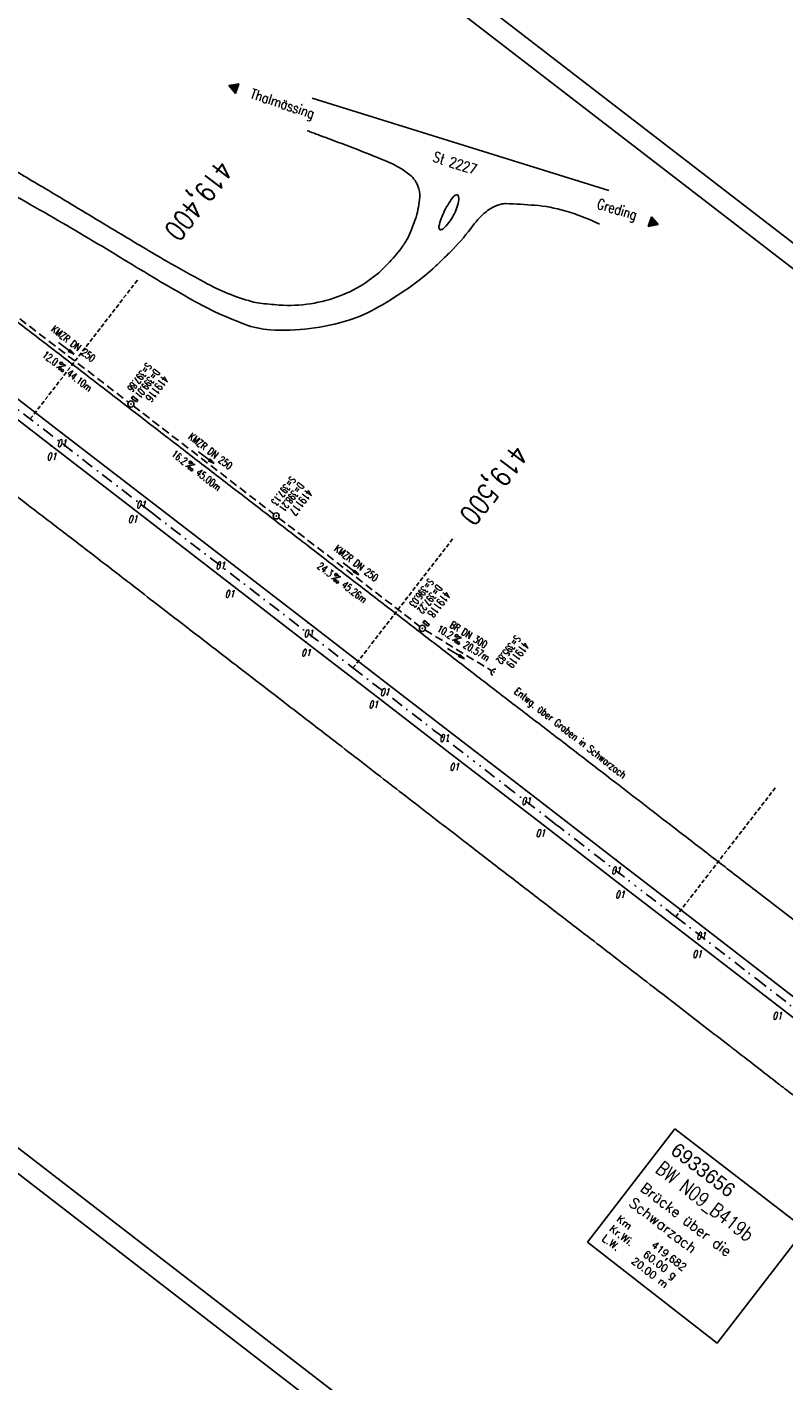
# Model space of a CAD drawing. Extents: x 449544 to 450624, y 436205 to 437134.
# Tile 4 of 16: x 449960 to 450146, y 436528 to 436860. Entities that reach past the tile are written whole.
import ezdxf
from ezdxf.enums import TextEntityAlignment as Align

# ---------------------------------------------------------------- set-up
doc = ezdxf.new("R2010")
doc.units = 0
doc.header["$LTSCALE"] = 2
doc.header["$MEASUREMENT"] = 0
for name, pattern in [('AUSGEZOGEN', [0]), ('GESTRICH-X2', [1.5, 1, -0.5]), ('GESTRICHELT', [0.75, 0.5, -0.25]), ('STRICHPT-X3', [3, 1.5, -0.75, 0, -0.75])]:
    doc.linetypes.add(name, pattern=pattern)
doc.layers.get('0').update_dxf_attribs({"linetype": 'AUSGEZOGEN'})
for name, color, linetype in [('ACHSE', 250, 'STRICHPT-X3'), ('BW-SCHRIFT', 1, 'AUSGEZOGEN'), ('FBR', 8, 'CONTINUOUS'), ('HEKTOM', 250, 'GESTRICHELT'), ('KANAL', 7, 'GESTRICH-X2'), ('PFEIL', 7, 'CONTINUOUS'), ('PKT', 7, 'CONTINUOUS'), ('PKT-CODE', 2, 'CONTINUOUS'), ('Planeinteilung', 6, 'CONTINUOUS'), ('RAHMEN', 250, 'AUSGEZOGEN'), ('SCHACHTNR', 6, 'CONTINUOUS'), ('SCHRIFT', 7, 'AUSGEZOGEN'), ('SCHSYMBOL', 7, 'AUSGEZOGEN'), ('TEXTO', 4, 'CONTINUOUS'), ('TEXTU', 4, 'CONTINUOUS')]:
    doc.layers.add(name, color=color, linetype=linetype)
doc.styles.add('ROMANS', font='romans.shx', dxfattribs={"width": 0.8})
doc.styles.add('UNIR-O', font='unir_o.shx', dxfattribs={"height": 2.5})

# ---------------------------------------------------------------- blocks, each defined once
blk = doc.blocks.new('1135297')
for p, q in [((1135, 297), (0, 297)), ((0, 0), (1135, 0))]:
    blk.add_line(p, q)
at = {"layer": 'RAHMEN'}
for p, q in [((950, 292), (25, 292)), ((25, 5), (950, 5))]:
    blk.add_line(p, q, dxfattribs=at)
blk = doc.blocks.new('40')
at = {"color": 0}
blk.add_arc((0.02, 0.31), 0.91, 192.5363, 347.4637, dxfattribs=at)
blk.add_point((0, 0), dxfattribs=at)
blk = doc.blocks.new('PROM')
blk.add_line((1.57, 1.82), (0.02, 0.02))
for centre, radius in [((0.32, 1.51), 0.317), ((0.94, 0.29), 0.283), ((1.64, 0.29), 0.283)]:
    blk.add_circle(centre, radius)
blk.add_arc((0.99, 2.68), 1.03, 239.1414, 303.3549)
blk = doc.blocks.new('PFEIL2')
at = {"color": 0}
for p, q in [((0.88, 0), (-2.4, -0.01)), ((0.88, -0.27), (0.88, 0.28)), ((0.88, 0.28), (2.43, 0.01)), ((0.91, 0.27), (0.88, 0.26)), ((0.97, 0.26), (0.88, 0.25)), ((1.02, 0.25), (0.88, 0.23)), ((1.07, 0.24), (0.88, 0.21)), ((1.13, 0.23), (0.88, 0.19)), ((1.18, 0.22), (0.88, 0.17)), ((1.24, 0.21), (0.88, 0.15)), ((1.29, 0.21), (0.88, 0.14)), ((1.34, 0.2), (0.88, 0.12)), ((1.4, 0.19), (0.88, 0.1)), ((1.45, 0.18), (0.88, 0.08)), ((1.51, 0.17), (0.88, 0.06)), ((1.56, 0.16), (0.88, 0.04)), ((1.61, 0.15), (0.88, 0.02)), ((1.67, 0.14), (0.88, 0.01)), ((1.72, 0.13), (0.88, -0.01)), ((1.78, 0.12), (0.88, -0.03)), ((1.83, 0.11), (0.88, -0.05)), ((1.88, 0.1), (0.88, -0.07)), ((1.94, 0.09), (0.88, -0.09)), ((2.05, 0.08), (0.88, -0.12)), ((1.99, 0.08), (0.88, -0.11)), ((2.1, 0.07), (0.88, -0.14)), ((2.15, 0.06), (0.88, -0.16)), ((2.21, 0.05), (0.88, -0.18)), ((2.26, 0.04), (0.88, -0.2)), ((2.32, 0.03), (0.88, -0.22)), ((2.37, 0.02), (0.88, -0.23)), ((2.42, 0.01), (0.88, -0.25)), ((2.43, 0.01), (0.88, -0.27))]:
    blk.add_line(p, q, dxfattribs=at)
blk = doc.blocks.new('GST')
at = {"color": 0}
blk.add_circle((0, 0), 0.75, dxfattribs=at)
blk.add_point((0, 0), dxfattribs=at)
blk = doc.blocks.new('13')
blk.add_lwpolyline([(0.76, 1.22), (-0.75, 1.22), (-0.75, 1.8), (0.76, 1.8)], close=True)
at = {"rotation": 180}
blk.add_blockref('GST', (0, 0), dxfattribs=at)
blk = doc.blocks.new('10')
blk.add_blockref('GST', (0, 0))
blk = doc.blocks.new('RPFEIL')
at = {"color": 0}
for p, q in [((0, 0), (-1.25, -2.17)), ((-1.25, -2.17), (1.25, -2.17)), ((-1.15, -2.17), (-1.15, -1.99)), ((-1.05, -2.17), (-1.05, -1.82)), ((-0.95, -2.17), (-0.95, -1.65)), ((-0.85, -2.17), (-0.85, -1.47)), ((-0.75, -2.17), (-0.75, -1.3)), ((-0.65, -2.17), (-0.65, -1.13)), ((-0.55, -2.17), (-0.55, -0.95)), ((-0.45, -2.17), (-0.45, -0.78)), ((-0.35, -2.17), (-0.35, -0.61)), ((-0.25, -2.17), (-0.25, -0.43)), ((-0.15, -2.17), (-0.15, -0.26)), ((-0.05, -2.17), (-0.05, -0.09)), ((1.25, -2.17), (0, 0)), ((0.05, -2.17), (0.05, -0.09)), ((0.15, -2.17), (0.15, -0.26)), ((0.25, -2.17), (0.25, -0.43)), ((0.35, -2.17), (0.35, -0.61)), ((0.45, -2.17), (0.45, -0.78)), ((0.55, -2.17), (0.55, -0.95)), ((0.65, -2.17), (0.65, -1.13)), ((0.75, -2.17), (0.75, -1.3)), ((0.85, -2.17), (0.85, -1.47)), ((0.95, -2.17), (0.95, -1.65)), ((1.05, -2.17), (1.05, -1.82)), ((1.15, -2.17), (1.15, -1.99))]:
    blk.add_line(p, q, dxfattribs=at)

msp = doc.modelspace()

# ---------------------------------------------------------------- linework, layer by layer
at = {"layer": 'ACHSE'}
for points in [[(449634.46, 437016.01), (449723.72, 436947.11, -0.000002), (449783.09, 436901.28, 0.000001), (449842.47, 436855.45, 0.000004), (449891.94, 436817.26, -0.000003), (449941.42, 436779.08, -0.000002), (449990.89, 436740.89, 0.000003), (450040.37, 436702.7), (450060.16, 436687.42, 0.000003), (450070.05, 436679.78, -0.000002), (450079.95, 436672.15, -0.000014), (450089.84, 436664.51, 0.00001), (450099.74, 436656.87, 0.000018), (450109.63, 436649.23, -0.000028), (450119.53, 436641.6), (450139.32, 436626.32), (450159.11, 436611.04, 0.000014), (450163.53, 436607.63, 0.000004), (450178.9, 436595.77, 0.000038)], [(450218.48, 436565.22, 0.000001), (450230.59, 436555.87, 0.000002), (450238.27, 436549.94, 0.000001), (450248.17, 436542.3, -0.000002), (450258.06, 436534.67, -0.000014)], [(450347.12, 436465.93, -0.000001), (450357.01, 436458.29, -0.000011)], [(450358.18, 436457.39, -0.000002), (450363.73, 436453.1, -0.001382)]]:
    msp.add_lwpolyline(points, format="xyb", dxfattribs=at)
at = {"layer": 'BW-SCHRIFT'}
msp.add_lwpolyline([(450119.36, 436589.51), (450151.3, 436564.87), (450129.74, 436536.92), (450097.92, 436561.72)], close=True, dxfattribs=at)
at = {"layer": 'FBR', "flags": 128}
for points in [[(450030.38, 436842.54), (450103.15, 436819.92)], [(450178.52, 436598.79), (450166.98, 436607.7), (450147.77, 436622.46), (450125.76, 436639.47), (450104.86, 436655.57), (450082.85, 436672.57), (450062.72, 436688.07), (450048.15, 436699.31), (450029.44, 436713.74), (450007.8, 436730.44), (449988.33, 436745.44), (449968.9, 436760.43), (449948.95, 436775.78), (449930.61, 436789.92), (449910.86, 436805.12), (449900.43, 436813.16)]]:
    msp.add_lwpolyline(points, dxfattribs=at)
at = {"layer": 'FBR'}
for points in [[(450029.13, 436834.57, -0.000215), (450032.1, 436833.48, -0.000763), (450033.43, 436832.99, -0.004604), (450041.9, 436829.77, -0.005397), (450049.07, 436826.88, -0.033745), (450051.39, 436825.73, -0.027059), (450054.08, 436823.95, -0.072466), (450055.32, 436822.72, -0.063794), (450056.3, 436821, -0.112857), (450056.74, 436818.31, -0.060963), (450055.84, 436813.39, -0.021382), (450054.58, 436809.9, -0.032078), (450053.49, 436807.68, -0.03973), (450051.85, 436805.26, -0.022619), (450048.45, 436801.39, -0.055175), (450043.45, 436797.24, -0.052643), (450037.41, 436794.1, -0.055212), (450029.97, 436792.1, -0.055132), (450022.27, 436791.78, -0.015064), (450017.49, 436792.25, -0.035276), (450015.47, 436792.65, -0.029857), (450009.68, 436794.63, -0.028598), (450003.91, 436797.39, -0.003642), (449994.65, 436802.57, -0.005712), (449988.81, 436805.98, -0.00027), (449983.67, 436809.07, 0.000097), (449969.42, 436817.64, 0.000834), (449964.83, 436820.38, 0.000372), (449954.55, 436826.5)], [(450100.82, 436811.65, 0.042153), (450092.37, 436814.91, 0.051107), (450085.01, 436816.27, 0.012245), (450077.9, 436816.67, 0.072537), (450076.71, 436816.53, 0.052357), (450074.62, 436815.74, 0.061222), (450073.03, 436814.68, 0.056801), (450069.26, 436810.6, -0.040885), (450064.21, 436804.77, -0.003086), (450062.04, 436802.67, -0.003236), (450059.95, 436800.69, -0.034252), (450055, 436796.67, -0.021586), (450046.49, 436791.22, -0.05588), (450039.39, 436788.09, -0.044138), (450029.82, 436786, -0.048412), (450020.03, 436785.7, -0.074487), (450013.8, 436787.06, -0.018534), (450006.5, 436790.15, -0.02078), (450000.23, 436793.42, -0.007185), (449984.22, 436802.91, 0.006605), (449966.82, 436813.26, 0.002104), (449957.85, 436818.38, 0.008052)], [(450065.12, 436818.49, 0.027082), (450063.89, 436816.78, 0.027082), (450062.86, 436814.95, 0.026728), (450062.04, 436813.05, 0.026728), (450061.42, 436811.07)], [(450062.47, 436810.47, 0.043236), (450063.9, 436812.04, 0.043236), (450065.05, 436813.82, 0.041955), (450065.86, 436815.73, 0.041955), (450066.34, 436817.73)]]:
    msp.add_lwpolyline(points, format="xyb", dxfattribs=at)
at = {"layer": 'FBR', "flags": 128}
for points in [[(449940.3, 436801.39, 0.000084), (449955.1, 436789.92, 0.000426)], [(449918.76, 436774.98, 0.00004), (449931.45, 436765.19, 0.000071)], [(449945.77, 436754.15, 0.000063), (449956.81, 436745.64, 0.000745), (449967.65, 436737.32, -0.000853), (449977.13, 436730.04, -0.000717), (449987.75, 436721.83, 0.000639), (449999.69, 436712.6, 0.000013), (450007.69, 436706.43, -0.000019), (450015.7, 436700.26, -0.000016), (450030.58, 436688.78, -0.000044), (450035.99, 436684.61, -0.000566), (450042.43, 436679.63, 0.000292), (450054.91, 436669.96, 0.00013), (450068.35, 436659.57, 0.000207), (450076.8, 436653.05, 0.000533), (450086.15, 436645.85, -0.000601), (450095.5, 436638.66, -0.000045), (450101.9, 436633.72, -0.000022), (450114.85, 436623.73, -0.000047), (450126.8, 436614.5, -0.000096), (450132.65, 436609.98, -0.00075), (450133.67, 436609.19, 0.000069), (450144.83, 436600.52, 0.000719), (450145.86, 436599.72, 0.000202), (450149.55, 436596.87)], [(449958.03, 436787.65, 0.000375), (449967.58, 436780.3, -0.000355), (449977.13, 436772.94, -0.000167), (449987.05, 436765.28, 0.000269), (449996.97, 436757.62, 0.000287), (450006.22, 436750.49, -0.000305), (450015.47, 436743.37, -0.000292), (450026.74, 436734.66, 0.000273), (450038.01, 436725.96, 0.000163), (450047.62, 436718.55, -0.000097), (450057.24, 436711.14, -0.000321), (450065.57, 436704.7, 0.000351), (450073.9, 436698.27, 0.001326), (450083.19, 436691.14, -0.001268), (450092.48, 436684.02, -0.000076), (450103.14, 436675.8, -0.00006), (450116.48, 436665.51, -0.000034), (450125.46, 436658.58, 0.000113), (450134.44, 436651.64, 0.000208), (450139.01, 436648.12, 0.000056), (450156.03, 436635.01, 0.00028)]]:
    msp.add_lwpolyline(points, format="xyb", dxfattribs=at)
at = {"layer": 'FBR'}
msp.add_lwpolyline([(449897.36, 436810.5), (449911.46, 436799.57), (449928.4, 436786.51), (449948.19, 436771.25), (449966.4, 436757.21), (449986.34, 436741.83), (450010.1, 436723.51), (450028.82, 436709.04), (450045.33, 436696.3), (450065.19, 436680.97), (450086.33, 436664.7), (450105.83, 436649.62), (450124.77, 436635.05), (450144.4, 436619.87), (450165.81, 436603.35), (450172.92, 436597.88)], dxfattribs=at)
for centre, radius, start, end in [((450066.29, 436817.08), 1.83, 98.3835, 129.7066), ((450064.35, 436817.81), 1.99, 357.7582, 32.7772), ((450062.79, 436811.03), 1.37, 178.3491, 215.3524), ((450061.73, 436811.52), 1.28, 267.3714, 304.8644)]:
    msp.add_arc(centre, radius, start, end, dxfattribs=at)
at = {"layer": 'HEKTOM'}
for p, q in [((449961.22, 436763.81), (449987.71, 436798.17)), ((450040.37, 436702.69), (450064.81, 436734.34)), ((450119.53, 436641.59), (450143.97, 436673.25))]:
    msp.add_line(p, q, dxfattribs=at)
at = {"layer": 'KANAL'}
for p, q in [((449951.5, 436793.88), (449985.28, 436767.94)), ((449986.47, 436767.03), (450020.94, 436740.47)), ((450022.12, 436739.56), (450056.81, 436712.88)), ((450058.03, 436712), (450074.28, 436702.03))]:
    msp.add_line(p, q, dxfattribs=at)
at = {"layer": 'PKT'}
for p in [(449968.9, 436760.43), (449966.4, 436757.21), (449988.33, 436745.44), (449986.34, 436741.83), (450007.8, 436730.44), (450010.1, 436723.51), (450029.44, 436713.74), (450028.82, 436709.04), (450048.15, 436699.31), (450045.33, 436696.3), (450062.72, 436688.07), (450065.19, 436680.97), (450082.85, 436672.57), (450086.33, 436664.7), (450104.86, 436655.57), (450105.83, 436649.62), (450125.76, 436639.47), (450124.77, 436635.05), (450144.4, 436619.87)]:
    msp.add_point(p, dxfattribs=at)

# ---------------------------------------------------------------- block references
at = {"layer": 'PFEIL'}
for p, rotation in [((449970.02, 436781.16), 322.5174), ((450004.39, 436754.32), 322.3652), ((450039.89, 436727.01), 322.4171), ((450065.64, 436706.18), 328.4803)]:
    msp.add_blockref('PFEIL2', p, dxfattribs=dict(at, rotation=rotation))
at = {"layer": 'Planeinteilung', "linetype": 'Continuous', "rotation": 322.3369009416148}
msp.add_blockref('1135297', (449543.73, 436898.45), dxfattribs=at)
at = {"layer": 'SCHRIFT'}
for p, rotation in [((450009.94, 436845.64), 70.5328338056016), ((450115.27, 436811.57), 251.6436010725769)]:
    msp.add_blockref('RPFEIL', p, dxfattribs=dict(at, rotation=rotation))
at = {"layer": 'SCHSYMBOL'}
for name, p, rotation in [('13', (449985.89, 436767.49), 322.3365), ('10', (450021.53, 436740.01), 322.3365), ('13', (450057.4, 436712.41), 322.3365), ('40', (450074.93, 436701.65), 241.9331611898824)]:
    msp.add_blockref(name, p, dxfattribs=dict(at, rotation=rotation))
at = {"layer": 'TEXTU'}
for p, rotation in [((449967.6, 436776.47), 322.5174), ((449999.29, 436752.11), 322.3652), ((450035.04, 436724.56), 322.4171), ((450064.69, 436709.44), 328.4803)]:
    msp.add_blockref('PROM', p, dxfattribs=dict(at, rotation=rotation))

# ---------------------------------------------------------------- texts
at = {"layer": 'BW-SCHRIFT'}
for s, height, style, p in [('6933656', 3.5, 'UNIR-O', (450118, 436583.61)), ('Brücke über die', 2.5, 'ROMANS', (450110.67, 436574.51)), ('Schwarzach', 2.5, 'ROMANS', (450107.85, 436570.83)), ('Kr.Wi.', 1.8, 'ROMANS', (450103.07, 436564.64)), ('Km', 1.8, 'ROMANS', (450104.84, 436567.04)), ('L.W.   20.00 m', 1.8, 'ROMANS', (450101.28, 436562.32)), ('60.00 g', 1.8, 'ROMANS', (450111.33, 436558.4)), ('419,682', 1.8, 'ROMANS', (450113.35, 436560.66))]:
    msp.add_text(s, height=height, rotation=322.371, dxfattribs=dict(at, style=style)).set_placement(p)
at = {"layer": 'BW-SCHRIFT', "style": 'ROMANS', "width": 0.8}
msp.add_text('BW N09_B419b', height=3.5, rotation=322.371, dxfattribs=at).set_placement((450114.32, 436579.09))
at = {"layer": 'HEKTOM', "style": 'ROMANS', "width": 0.8}
for s, p in [('419,400', (450007.39, 436827.79)), ('419,500', (450079.83, 436757.91))]:
    msp.add_text(s, height=5, rotation=232.3365, dxfattribs=at).set_placement(p)
at = {"layer": 'PKT-CODE', "style": 'ROMANS', "oblique": 15, "width": 0.75}
for p in [(449968.91, 436756.94), (449966.41, 436753.72), (449988.34, 436741.94), (449986.34, 436738.34), (450007.81, 436726.94), (450010.09, 436720), (450029.44, 436710.25), (450028.81, 436705.53), (450048.16, 436695.81), (450045.34, 436692.81), (450062.72, 436684.56), (450065.19, 436677.47), (450082.84, 436669.06), (450086.34, 436661.19), (450104.88, 436652.06), (450105.84, 436646.12), (450125.75, 436635.97), (450124.78, 436631.53), (450144.41, 436616.38)]:
    msp.add_text('01', height=1.8, dxfattribs=at).set_placement(p, align=Align.CENTER)
at = {"layer": 'SCHACHTNR', "style": 'ROMANS'}
for s, height, width, p in [('S=397.86', 1.8, 0.6, (449989.76, 436777.75)), ('D=399.01', 1.8, 0.6, (449991.73, 436776.22)), ('419116', 2, 0.7, (449993.73, 436774.69)), ('S=397.13', 1.8, 0.6, (450025.09, 436749.88)), ('D=398.21', 1.8, 0.6, (450027.09, 436748.34)), ('419117', 2, 0.7, (450029.06, 436746.81)), ('S=396.03', 1.8, 0.6, (450058.95, 436724.81)), ('D=397.22', 1.8, 0.6, (450060.95, 436723.28)), ('419118', 2, 0.7, (450062.92, 436721.75)), ('S=395.82', 1.8, 0.6, (450080.25, 436710.86)), ('419119', 2, 0.7, (450082.22, 436709.32))]:
    msp.add_text(s, height=height, rotation=232.3365, dxfattribs=dict(at, width=width)).set_placement(p)
at = {"layer": 'SCHRIFT', "style": 'ROMANS', "width": 0.8}
for s, height, rotation, p in [('Thalmässing', 2.5, 341.6723, (450014.9, 436842.63)), ('St 2227', 2.5, 342.4032, (450059.79, 436827.1)), ('Greding', 2.5, 342.783, (450100, 436815.58)), ('Entwg. über Graben in Schwarzach', 1.8, 321.6269, (450079.73, 436696.64))]:
    msp.add_text(s, height=height, rotation=rotation, dxfattribs=at).set_placement(p)
at = {"layer": 'TEXTO', "style": 'ROMANS', "width": 0.75}
for s, rotation, p in [('KMZR DN 250', 322.5174, (449971.21, 436781.58)), ('KMZR DN 250', 322.3652, (450004.85, 436755.19)), ('KMZR DN 250', 322.4171, (450040.64, 436727.68)), ('BR DN 300', 328.4803, (450068.28, 436710.09))]:
    msp.add_text(s, height=1.8, rotation=rotation, dxfattribs=at).set_placement(p, align=Align.CENTER)
at = {"layer": 'TEXTU', "style": 'ROMANS', "width": 0.75}
for s, rotation, p in [('12.0', 322.5174, (449963.97, 436779.24)), ('44.10m', 322.5174, (449969.97, 436774.65)), ('16.2', 322.3652, (449995.66, 436754.91)), ('45.00m', 322.3652, (450001.66, 436750.28)), ('24.3', 322.4171, (450031.41, 436727.34)), ('45.26m', 322.4171, (450037.41, 436722.72)), ('10.2', 328.4803, (450060.78, 436711.83)), ('20.57m', 328.4803, (450067.25, 436707.86))]:
    msp.add_text(s, height=1.8, rotation=rotation, dxfattribs=at).set_placement(p)

doc.saveas('drawing.dxf')
